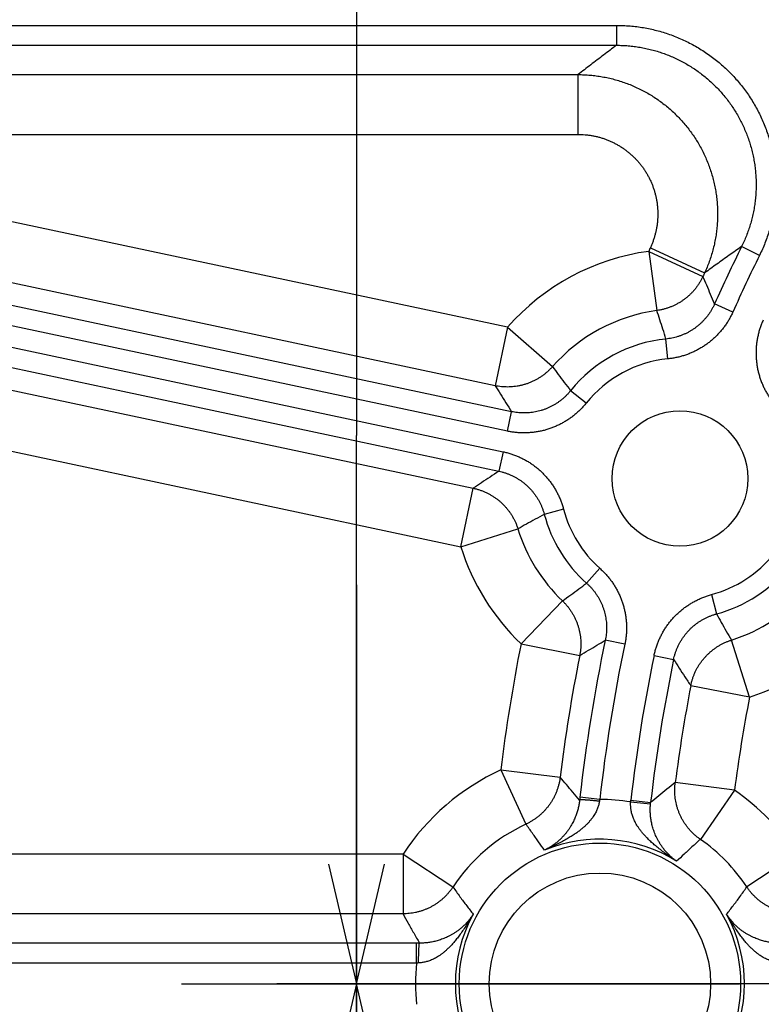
# Model space of a CAD drawing. Extents: x 0 to 3364, y 0 to 2376.
# Tile 37 of 83: x 1451 to 1488, y 455 to 504. Entities that reach past the tile are written whole.
import ezdxf

# ---------------------------------------------------------------- set-up
doc = ezdxf.new("R2010")
doc.units = 0
doc.header["$LTSCALE"] = 185.02
doc.linetypes.add('CENTER', pattern=[0.6, 0.375, -0.075, 0.075, -0.075])
doc.layers.get('0').update_dxf_attribs({"linetype": 'CONTINUOUS'})
doc.layers.add('95_ALL_DIM', color=7, linetype='CONTINUOUS')
doc.layers.add('DEFAULT_1', color=7, linetype='CENTER')
doc.styles.get("Standard").update_dxf_attribs({"font": 'txt', "width": 0.8})
doc.dimstyles.new('DIMSTYLE_10', dxfattribs={"dimtxt": 12, "dimasz": 6, "dimexe": 0.18, "dimexo": 0.0625, "dimgap": 0.09, "dimtad": 1, "dimdec": 3, "dimtxsty": 'STANDARD', "dimblk": 'OPEN', "dimblk1": 'OPEN', "dimblk2": 'OPEN', "dimcen": 0.09, "dimazin": 3, "dimtol": 1, "dimtp": 0.01, "dimtm": 0.01, "dimtfac": 1, "dimtdec": 3, "dimtofl": 0, "dimtmove": 0, "dimatfit": 3, "dimtolj": 1})
doc.dimstyles.new('DIMSTYLE_4', dxfattribs={"dimtxt": 12, "dimasz": 6, "dimexe": 0.18, "dimexo": 0.0625, "dimgap": 0.09, "dimtad": 1, "dimdec": 3, "dimtxsty": 'STANDARD', "dimblk": 'OPEN', "dimblk1": 'OPEN', "dimblk2": 'OPEN', "dimcen": 0.09, "dimazin": 3, "dimtp": 0.3, "dimtm": 0.3, "dimtfac": 1, "dimtdec": 3, "dimtofl": 0, "dimtmove": 0, "dimatfit": 3, "dimtolj": 1})

# ---------------------------------------------------------------- blocks, each defined once
blk = doc.blocks.new('_OPEN')
at = {"color": 0, "linetype": 'BYBLOCK'}
for p, q in [((0, 0), (-1, 0.2333)), ((-1, -0.2333), (0, 0)), ((-1, 0), (0, 0))]:
    blk.add_line(p, q, dxfattribs=at)
blk = doc.blocks.new('*D32')
at = {"layer": '95_ALL_DIM', "color": 2, "linetype": 'CONTINUOUS'}
for p, q in [((1467.484, 455.793), (1467.484, 475.793)), ((1467.484, 475.793), (1467.484, 428.293)), ((1500.889, 455.793), (1463.484, 455.793)), ((1467.484, 320.149), (1467.484, 428.293)), ((1508.079, 400.793), (1463.484, 400.793)), ((1467.484, 400.793), (1467.484, 320.149))]:
    blk.add_line(p, q, dxfattribs=at)
at = {"layer": '95_ALL_DIM', "color": 2, "linetype": 'CONTINUOUS', "xscale": 6, "yscale": 6, "zscale": 6}
for p, rotation in [((1467.484, 455.793), 270), ((1467.484, 400.793), 90)]:
    blk.add_blockref('_OPEN', p, dxfattribs=dict(at, rotation=rotation))
at = {"layer": '95_ALL_DIM', "color": 2, "linetype": 'CONTINUOUS'}
for s, width, p in [('0.01', 0.8, (1464.484, 353.349)), ('%%p', 1.166667, (1464.484, 339.349)), ('55', 0.8, (1464.484, 320.149))]:
    blk.add_text(s, height=12, rotation=90, dxfattribs=dict(at, width=width)).set_placement(p)
blk = doc.blocks.new('*D33')
at = {"layer": '95_ALL_DIM', "color": 2, "linetype": 'CONTINUOUS'}
for p, q in [((1467.484, 510.793), (1467.484, 539.426)), ((1467.484, 539.426), (1467.484, 483.293)), ((1507.233, 510.793), (1463.484, 510.793)), ((1467.484, 435.793), (1467.484, 483.293)), ((1482.684, 455.793), (1463.484, 455.793)), ((1467.484, 455.793), (1467.484, 435.793))]:
    blk.add_line(p, q, dxfattribs=at)
at = {"layer": '95_ALL_DIM', "color": 2, "linetype": 'CONTINUOUS', "xscale": 6, "yscale": 6, "zscale": 6}
for p, rotation in [((1467.484, 510.793), 270), ((1467.484, 455.793), 90)]:
    blk.add_blockref('_OPEN', p, dxfattribs=dict(at, rotation=rotation))
at = {"layer": '95_ALL_DIM', "color": 2, "linetype": 'CONTINUOUS', "width": 0.8}
blk.add_text('55', height=12, rotation=90, dxfattribs=at).set_placement((1464.484, 520.226))

msp = doc.modelspace()

# ---------------------------------------------------------------- linework, layer by layer
at = {"color": 7, "linetype": 'CONTINUOUS'}
for p, q in [((1417.3107, 503.8648), (1480.5178, 503.8648)), ((1480.5178, 503.8648), (1480.5178, 502.8654)), ((1417.3107, 502.8654), (1480.5177, 502.8654)), ((1384.6155, 501.6546), (1474.8287, 482.4792)), ((1429.5412, 501.3939), (1478.5893, 501.3939)), ((1478.5893, 498.3957), (1478.5893, 501.3939)), ((1384.4077, 500.6768), (1474.6209, 481.5014)), ((1386.022, 499.2065), (1473.337, 480.6471)), ((1429.5412, 498.3957), (1478.5893, 498.3957)), ((1475.0529, 488.7219), (1429.5412, 498.3957)), ((1475.2548, 484.4858), (1416.6973, 496.9326)), ((1385.3985, 496.273), (1472.7135, 477.7137)), ((1475.047, 483.508), (1416.4895, 495.9548)), ((1474.4294, 485.7885), (1428.9177, 495.4623)), ((1482.1288, 492.5282), (1484.8516, 491.2709)), ((1482.1288, 492.5282), (1482.5376, 489.558)), ((1482.2141, 492.7122), (1484.9339, 491.4487)), ((1487.6854, 492.3269), (1486.7891, 492.7694)), ((1486.3481, 489.483), (1485.4355, 489.8911)), ((1475.0529, 488.7219), (1474.4294, 485.7885)), ((1475.0529, 488.7219), (1477.3059, 486.7438)), ((1483.0964, 487.1365), (1482.9968, 488.1309)), ((1478.9945, 484.9133), (1478.2156, 485.5395)), ((1475.047, 483.508), (1475.2548, 484.4858)), ((1474.8287, 482.4792), (1474.6209, 481.5014)), ((1472.7135, 477.7137), (1473.337, 480.6471)), ((1477.8633, 479.5902), (1476.8971, 479.3348)), ((1472.7135, 477.7137), (1475.5762, 478.6046)), ((1479.6819, 476.6278), (1479.0169, 475.8817)), ((1485.2726, 475.3071), (1485.5335, 474.3424)), ((1475.73, 472.8345), (1477.8065, 474.9971)), ((1475.73, 472.8345), (1478.6717, 472.2513)), ((1480.9333, 472.8181), (1479.9552, 473.0243)), ((1487.1856, 470.1704), (1486.2764, 473.0274)), ((1482.4019, 472.2603), (1483.3807, 472.057)), ((1487.1856, 470.1704), (1484.241, 470.7387)), ((1474.7154, 466.5153), (1477.6918, 466.1483)), ((1474.7154, 466.5153), (1475.9759, 463.795)), ((1486.4336, 465.4933), (1483.4592, 465.8767)), ((1486.4336, 465.4933), (1484.7212, 463.0322)), ((1479.6776, 465.0384), (1478.6842, 465.1504)), ((1481.2255, 464.909), (1482.2209, 464.8174)), ((1481.2346, 464.9972), (1482.2277, 464.8835)), ((1469.8166, 462.2962), (1383.5724, 462.2962)), ((1469.8166, 462.2962), (1472.3199, 460.6463)), ((1469.8166, 462.2962), (1469.8166, 459.298)), ((1489.5512, 462.2962), (1487.0478, 460.6463)), ((1469.8166, 459.298), (1383.5724, 459.298)), ((1470.4963, 457.8265), (1383.3667, 457.8265)), ((1470.4963, 456.8271), (1470.4963, 457.8265)), ((1470.4963, 456.8271), (1383.3667, 456.8271))]:
    msp.add_line(p, q, dxfattribs=at)
for centre, radius in [((1483.6973, 481.1322), 3.4), ((1479.6839, 455.7928), 7.0506), ((1479.6839, 455.7928), 5.5515)]:
    msp.add_circle(centre, radius, dxfattribs=at)
for centre, radius, start, end in [((1483.6973, 481.1322), 11.5034, 97.83631, 138.71691), ((1561.6839, 455.7928), 87.627, 155.081749, 155.214365), ((1561.6839, 455.7928), 83.5255, 153.723791, 155.905797), ((1561.6839, 455.7928), 82.5258, 153.723789, 155.905799), ((1561.6839, 455.7928), 84.6281, 155.081751, 155.214365), ((1483.6973, 481.1322), 8.5052, 97.83631, 138.71691), ((1483.6973, 481.1322), 7.0337, 95.71494, 141.19998), ((1483.6973, 481.1322), 6.0343, 95.71492, 141.2), ((1483.6973, 481.1322), 6.0343, 194.80527, 228.28508), ((1483.6973, 481.1322), 7.0337, 194.80529, 228.28506), ((1483.6973, 481.1322), 8.5052, 197.28779, 226.16369), ((1483.6973, 481.1322), 11.5034, 197.28779, 226.16369), ((1483.6973, 481.1322), 6.0343, 285.13343, 321.19473), ((1483.6973, 481.1322), 7.0337, 285.13345, 321.19471), ((1483.6973, 481.1322), 8.5052, 287.65266, 318.64544), ((1483.6973, 481.1322), 11.5034, 287.65266, 318.64544), ((1561.6839, 455.7928), 87.627, 168.785635, 172.971372), ((1561.6839, 455.7928), 83.5255, 168.094203, 173.567446), ((1561.6839, 455.7928), 82.5258, 168.094201, 173.567446), ((1561.6839, 455.7928), 84.6281, 168.785635, 172.971372), ((1561.6839, 455.7928), 80.9742, 168.266027, 173.473027), ((1561.6839, 455.7928), 79.9745, 168.266029, 173.473025), ((1561.6839, 455.7928), 78.8719, 169.076615, 172.654517), ((1561.6839, 455.7928), 75.873, 169.076615, 172.654517), ((1479.6839, 455.7928), 11.8177, 114.86173, 146.61161), ((1479.6839, 455.7928), 11.8177, 33.38839, 55.16949), ((1479.6839, 455.7928), 9.2457, 80.40193, 90.03901), ((1479.6839, 455.7928), 8.8195, 114.86173, 146.61161), ((1479.6839, 455.7928), 7.2469, 57.9378, 112.5469), ((1479.6839, 455.7928), 8.8195, 33.38839, 55.16949), ((1479.6839, 455.7928), 7.2469, 151.23079, 208.76921), ((1479.6839, 455.7928), 7.2469, 331.23079, 28.76921), ((1479.6839, 455.7928), 9.2457, 173.57689, 186.42311)]:
    msp.add_arc(centre, radius, start, end, dxfattribs=at)
for points, knots in [([(1480.5178, 503.8648), (1480.6304, 503.8648), (1480.8557, 503.8601), (1481.1934, 503.8387), (1481.5301, 503.803), (1481.865, 503.7531), (1482.1974, 503.6891), (1482.5268, 503.6112), (1482.8524, 503.5194), (1483.1739, 503.414), (1483.4905, 503.2951), (1483.8019, 503.1629), (1484.1073, 503.0177), (1484.4062, 502.8597), (1484.6982, 502.6893), (1484.9827, 502.5067), (1485.2592, 502.3122), (1485.5272, 502.1063), (1485.7862, 501.8892), (1486.0358, 501.6614), (1486.2755, 501.4232), (1486.5049, 501.1751), (1486.7236, 500.9176), (1486.9313, 500.651), (1487.1275, 500.3759), (1487.3118, 500.0927), (1487.4841, 499.802), (1487.6439, 499.5043), (1487.791, 499.2), (1487.9251, 498.8898), (1488.0459, 498.5741), (1488.1533, 498.2536), (1488.2471, 497.9288), (1488.3271, 497.6003), (1488.3931, 497.2687), (1488.4451, 496.9346), (1488.4828, 496.5985), (1488.5064, 496.261), (1488.5156, 495.9228), (1488.5106, 495.5845), (1488.4913, 495.2466), (1488.4576, 494.9098), (1488.4098, 494.5746), (1488.3479, 494.2418), (1488.2719, 493.9118), (1488.182, 493.5852), (1488.0784, 493.2626), (1487.9613, 492.9447), (1487.8309, 492.6322), (1487.7353, 492.4279), (1487.6854, 492.3269)], [0, 0, 0, 0, 0.0208136, 0.041658, 0.0625184, 0.0833808, 0.1042327, 0.1250742, 0.1459135, 0.1667533, 0.1875904, 0.2084231, 0.2292526, 0.2500799, 0.2709049, 0.2917275, 0.3125479, 0.3333665, 0.3541836, 0.3749993, 0.395814, 0.4166278, 0.4374411, 0.4582541, 0.4790671, 0.4998805, 0.5206945, 0.5415093, 0.5623252, 0.5831426, 0.6039615, 0.6247824, 0.6456054, 0.6664307, 0.6872585, 0.708089, 0.7289224, 0.749759, 0.7705984, 0.7914405, 0.8122863, 0.8331369, 0.8539905, 0.8748438, 0.8956992, 0.9165649, 0.937441, 0.958315, 0.9791731, 1, 1, 1, 1]), ([(1480.5177, 502.8654), (1480.3005, 502.7021), (1479.8686, 502.3757), (1479.2258, 501.8852), (1478.8006, 501.5575), (1478.5893, 501.3939)], [0, 0, 0, 0, 0.3361367, 0.6694473, 1, 1, 1, 1]), ([(1480.5177, 502.8654), (1480.6163, 502.8654), (1480.8136, 502.8613), (1481.1091, 502.8427), (1481.4038, 502.8115), (1481.697, 502.7679), (1481.9879, 502.712), (1482.2761, 502.6439), (1482.5611, 502.5636), (1482.8425, 502.4714), (1483.1196, 502.3674), (1483.3921, 502.2518), (1483.6594, 502.1248), (1483.921, 501.9866), (1484.1765, 501.8375), (1484.4255, 501.6778), (1484.6675, 501.5076), (1484.902, 501.3275), (1485.1286, 501.1375), (1485.3471, 500.9382), (1485.5568, 500.7298), (1485.7576, 500.5127), (1485.949, 500.2874), (1486.1307, 500.0541), (1486.3023, 499.8134), (1486.4636, 499.5656), (1486.6143, 499.3113), (1486.7542, 499.0507), (1486.8828, 498.7845), (1487.0001, 498.513), (1487.1058, 498.2368), (1487.1998, 497.9563), (1487.2818, 497.6721), (1487.3517, 497.3846), (1487.4095, 497.0944), (1487.4549, 496.802), (1487.4879, 496.5079), (1487.5084, 496.2125), (1487.5164, 495.9166), (1487.512, 495.6205), (1487.495, 495.3248), (1487.4655, 495.03), (1487.4236, 494.7367), (1487.3693, 494.4454), (1487.3027, 494.1566), (1487.224, 493.8707), (1487.1332, 493.5884), (1487.0306, 493.3101), (1486.9164, 493.0367), (1486.8327, 492.8578), (1486.7891, 492.7694)], [0, 0, 0, 0, 0.0208175, 0.0416649, 0.0625278, 0.0833923, 0.1042458, 0.1250885, 0.1459287, 0.1667689, 0.187606, 0.2084384, 0.2292672, 0.2500934, 0.2709171, 0.291738, 0.3125566, 0.333373, 0.3541878, 0.375001, 0.395813, 0.416624, 0.4374345, 0.4582446, 0.4790548, 0.4998654, 0.5206766, 0.5414888, 0.5623023, 0.5831173, 0.6039342, 0.6247532, 0.6455746, 0.6663986, 0.6872254, 0.7080553, 0.7288884, 0.7497251, 0.770565, 0.791408, 0.8122552, 0.8331075, 0.8539633, 0.8748191, 0.8956776, 0.9165467, 0.9374266, 0.9583049, 0.9791675, 1, 1, 1, 1]), ([(1478.5893, 501.3939), (1478.6909, 501.3938), (1478.8943, 501.3892), (1479.1988, 501.3691), (1479.5021, 501.3357), (1479.8037, 501.2892), (1480.1029, 501.2295), (1480.3993, 501.1569), (1480.6922, 501.0714), (1480.9811, 500.9733), (1481.2654, 500.8626), (1481.5446, 500.7397), (1481.8182, 500.6048), (1482.0857, 500.4581), (1482.3464, 500.2998), (1482.6001, 500.1304), (1482.8461, 499.95), (1483.0841, 499.7592), (1483.3134, 499.5581), (1483.5338, 499.3473), (1483.7449, 499.127), (1483.9461, 498.8978), (1484.1371, 498.66), (1484.3176, 498.4142), (1484.4872, 498.1607), (1484.6457, 497.9), (1484.7926, 497.6327), (1484.9277, 497.3592), (1485.0508, 497.0802), (1485.1616, 496.796), (1485.26, 496.5072), (1485.3456, 496.2144), (1485.4185, 495.9182), (1485.4783, 495.6191), (1485.5251, 495.3176), (1485.5587, 495.0144), (1485.5791, 494.71), (1485.5862, 494.4049), (1485.58, 494.0999), (1485.5605, 493.7954), (1485.5277, 493.492), (1485.4818, 493.1903), (1485.4228, 492.8909), (1485.3508, 492.5943), (1485.2659, 492.3012), (1485.1683, 492.012), (1485.0583, 491.7273), (1484.9767, 491.5409), (1484.9339, 491.4487)], [0, 0, 0, 0, 0.0217445, 0.0434872, 0.0652313, 0.0869743, 0.1087164, 0.1304578, 0.1521983, 0.173938, 0.1956769, 0.2174152, 0.2391527, 0.2608896, 0.2826259, 0.3043617, 0.326097, 0.3478318, 0.3695664, 0.3913006, 0.4130346, 0.4347685, 0.4565023, 0.4782362, 0.4999701, 0.5217041, 0.5434384, 0.565173, 0.586908, 0.6086433, 0.6303792, 0.6521156, 0.6738526, 0.6955903, 0.7173286, 0.7390677, 0.7608076, 0.7825482, 0.8042897, 0.826032, 0.8477751, 0.8695191, 0.8912639, 0.9130096, 0.9347561, 0.9565033, 0.9782513, 1, 1, 1, 1]), ([(1478.5893, 498.3957), (1478.6474, 498.3957), (1478.7637, 498.3932), (1478.9379, 498.3818), (1479.1113, 498.3628), (1479.2838, 498.3363), (1479.4549, 498.3023), (1479.6244, 498.2609), (1479.7918, 498.2122), (1479.957, 498.1562), (1480.1196, 498.093), (1480.2792, 498.0229), (1480.4357, 497.9458), (1480.5886, 497.862), (1480.7377, 497.7717), (1480.8827, 497.6749), (1481.0233, 497.5719), (1481.1593, 497.4628), (1481.2904, 497.348), (1481.4164, 497.2275), (1481.537, 497.1017), (1481.652, 496.9707), (1481.7612, 496.8348), (1481.8643, 496.6943), (1481.9612, 496.5495), (1482.0517, 496.4005), (1482.1356, 496.2477), (1482.2128, 496.0914), (1482.2831, 495.9319), (1482.3464, 495.7695), (1482.4025, 495.6044), (1482.4514, 495.4371), (1482.493, 495.2677), (1482.5271, 495.0967), (1482.5537, 494.9244), (1482.5728, 494.7511), (1482.5844, 494.577), (1482.5883, 494.4026), (1482.5846, 494.2282), (1482.5734, 494.0541), (1482.5545, 493.8806), (1482.5281, 493.7082), (1482.4943, 493.537), (1482.453, 493.3674), (1482.4043, 493.1997), (1482.3484, 493.0344), (1482.2853, 492.8716), (1482.2386, 492.765), (1482.2141, 492.7122)], [0, 0, 0, 0, 0.0217546, 0.0435059, 0.0652572, 0.087006, 0.1087528, 0.1304974, 0.1522399, 0.1739804, 0.1957189, 0.2174556, 0.2391905, 0.2609238, 0.2826555, 0.3043859, 0.3261151, 0.3478432, 0.3695704, 0.3912969, 0.4130228, 0.4347484, 0.4564738, 0.4781992, 0.4999249, 0.5216509, 0.5433776, 0.5651049, 0.5868333, 0.6085627, 0.6302934, 0.6520254, 0.6737591, 0.6954944, 0.7172314, 0.7389704, 0.7607113, 0.7824543, 0.8041994, 0.8259466, 0.847696, 0.8694476, 0.8912013, 0.9129572, 0.9347151, 0.9564751, 0.978237, 1, 1, 1, 1]), ([(1486.7891, 492.7694), (1486.5802, 492.623), (1486.165, 492.3303), (1485.5466, 491.89), (1485.1374, 491.5957), (1484.9339, 491.4487)], [0, 0, 0, 0, 0.3359756, 0.6692876, 1, 1, 1, 1]), ([(1484.8516, 491.2709), (1484.8294, 491.2231), (1484.7827, 491.1287), (1484.7052, 490.9909), (1484.6206, 490.8574), (1484.5291, 490.7285), (1484.4309, 490.6047), (1484.3263, 490.4861), (1484.2156, 490.3732), (1484.0991, 490.2663), (1483.9772, 490.1657), (1483.8501, 490.0717), (1483.7183, 489.9844), (1483.582, 489.9042), (1483.4418, 489.8313), (1483.2978, 489.7659), (1483.1507, 489.7081), (1483.0006, 489.6582), (1482.8482, 489.6162), (1482.6938, 489.5823), (1482.5898, 489.5652), (1482.5376, 489.558)], [0, 0, 0, 0, 0.0526202, 0.1052429, 0.1578674, 0.2104936, 0.2631214, 0.3157507, 0.3683813, 0.4210132, 0.4736462, 0.5262802, 0.578915, 0.6315504, 0.6841862, 0.7368223, 0.7894584, 0.8420945, 0.8947302, 0.9473654, 1, 1, 1, 1]), ([(1485.4355, 489.8911), (1485.3683, 490.0497), (1485.2361, 490.3615), (1485.0414, 490.8214), (1484.9141, 491.1228), (1484.8516, 491.2709)], [0, 0, 0, 0, 0.3448957, 0.6781521, 1, 1, 1, 1]), ([(1482.9968, 488.1309), (1482.9458, 488.2952), (1482.844, 488.6181), (1482.6906, 489.0937), (1482.5883, 489.405), (1482.5376, 489.558)], [0, 0, 0, 0, 0.3441953, 0.6775109, 1, 1, 1, 1]), ([(1485.4355, 489.8911), (1485.4151, 489.8455), (1485.3721, 489.7553), (1485.3008, 489.6233), (1485.2229, 489.4949), (1485.1387, 489.3705), (1485.0484, 489.2505), (1484.9522, 489.1353), (1484.8504, 489.025), (1484.7431, 488.9199), (1484.6308, 488.8203), (1484.5137, 488.7265), (1484.392, 488.6387), (1484.266, 488.557), (1484.1361, 488.4818), (1484.0027, 488.4132), (1483.866, 488.3513), (1483.7263, 488.2964), (1483.5841, 488.2485), (1483.4396, 488.2077), (1483.2932, 488.1743), (1483.1456, 488.1483), (1483.0465, 488.1359), (1482.9968, 488.1309)], [0, 0, 0, 0, 0.0475224, 0.0951422, 0.1428133, 0.1904913, 0.2381393, 0.2857658, 0.333396, 0.3810323, 0.4286645, 0.47629, 0.5239118, 0.5715329, 0.6191564, 0.6667803, 0.7143944, 0.7620002, 0.8096226, 0.8572723, 0.9049149, 0.9525062, 1, 1, 1, 1]), ([(1486.3481, 489.483), (1486.3209, 489.4222), (1486.2635, 489.302), (1486.1684, 489.126), (1486.0646, 488.9549), (1485.9522, 488.7891), (1485.8318, 488.6292), (1485.7035, 488.4755), (1485.5677, 488.3285), (1485.4248, 488.1884), (1485.275, 488.0557), (1485.1188, 487.9306), (1484.9565, 487.8135), (1484.7886, 487.7047), (1484.6154, 487.6044), (1484.4374, 487.5129), (1484.2552, 487.4304), (1484.069, 487.3572), (1483.8793, 487.2933), (1483.6866, 487.239), (1483.4915, 487.1944), (1483.2947, 487.1597), (1483.1625, 487.1431), (1483.0964, 487.1365)], [0, 0, 0, 0, 0.0475134, 0.0951278, 0.1427944, 0.1904689, 0.2381144, 0.2857394, 0.3333689, 0.3810052, 0.4286383, 0.4762652, 0.5238888, 0.5715122, 0.6191385, 0.6667652, 0.7143823, 0.7619912, 0.8096164, 0.8572688, 0.9049139, 0.9525074, 1, 1, 1, 1]), ([(1487.864, 489.071), (1487.8367, 489.0103), (1487.7849, 488.8874), (1487.7165, 488.6992), (1487.6576, 488.5076), (1487.6083, 488.3133), (1487.5688, 488.1167), (1487.5392, 487.9185), (1487.5196, 487.7191), (1487.51, 487.5189), (1487.5104, 487.3186), (1487.5209, 487.1185), (1487.5413, 486.9192), (1487.5718, 486.7211), (1487.6121, 486.5249), (1487.6621, 486.3309), (1487.7219, 486.1397), (1487.7911, 485.9517), (1487.8696, 485.7674), (1487.9574, 485.5872), (1488.054, 485.4116), (1488.1593, 485.2412), (1488.2728, 485.0764), (1488.3539, 484.9706), (1488.3956, 484.9187)], [0, 0, 0, 0, 0.0453433, 0.090789, 0.13629, 0.1818038, 0.2272922, 0.2727549, 0.3182172, 0.3636888, 0.4091602, 0.4546253, 0.5000859, 0.5455451, 0.5910057, 0.6364696, 0.6819305, 0.7273792, 0.7728261, 0.8182967, 0.8637899, 0.909267, 0.9546856, 1, 1, 1, 1]), ([(1477.3059, 486.7438), (1477.271, 486.704), (1477.1989, 486.6263), (1477.0849, 486.5156), (1476.9652, 486.4111), (1476.8401, 486.313), (1476.7099, 486.2218), (1476.5752, 486.1375), (1476.4362, 486.0605), (1476.2933, 485.9909), (1476.1469, 485.929), (1475.9974, 485.875), (1475.8453, 485.8289), (1475.691, 485.7909), (1475.5349, 485.7612), (1475.3774, 485.7397), (1475.2191, 485.7266), (1475.0602, 485.7219), (1474.9014, 485.7257), (1474.7429, 485.7378), (1474.5854, 485.7583), (1474.4812, 485.7775), (1474.4294, 485.7885)], [0, 0, 0, 0, 0.0500015, 0.1000043, 0.1500079, 0.200012, 0.2500163, 0.3000207, 0.350025, 0.400029, 0.4500326, 0.5000368, 0.5500377, 0.6000388, 0.6500388, 0.7000376, 0.750035, 0.8000309, 0.8500253, 0.900018, 0.9500089, 1, 1, 1, 1]), ([(1477.3059, 486.7438), (1477.4019, 486.6128), (1477.5982, 486.3474), (1477.9011, 485.9457), (1478.1091, 485.6759), (1478.2156, 485.5395)], [0, 0, 0, 0, 0.3227835, 0.6561037, 1, 1, 1, 1]), ([(1474.4294, 485.7885), (1474.5173, 485.6482), (1474.6966, 485.363), (1474.9716, 484.9287), (1475.1591, 484.635), (1475.2548, 484.4858)], [0, 0, 0, 0, 0.322011, 0.6552651, 1, 1, 1, 1]), ([(1478.2156, 485.5395), (1478.1843, 485.5006), (1478.1197, 485.4241), (1478.017, 485.3144), (1477.9089, 485.2099), (1477.7956, 485.1108), (1477.6775, 485.0176), (1477.5549, 484.9305), (1477.4281, 484.8496), (1477.2974, 484.7752), (1477.1631, 484.7074), (1477.0255, 484.6465), (1476.8851, 484.5925), (1476.7422, 484.5456), (1476.5971, 484.506), (1476.4501, 484.4736), (1476.3018, 484.4487), (1476.1523, 484.4313), (1476.0022, 484.4214), (1475.8517, 484.419), (1475.7012, 484.4241), (1475.5512, 484.4368), (1475.4022, 484.457), (1475.3037, 484.4754), (1475.2548, 484.4858)], [0, 0, 0, 0, 0.0453191, 0.0907388, 0.1362151, 0.1817053, 0.2271719, 0.2726151, 0.3180607, 0.3635185, 0.4089792, 0.4544368, 0.4998933, 0.5453519, 0.5908155, 0.6362861, 0.6817573, 0.7272201, 0.7726842, 0.8181753, 0.8636927, 0.9091981, 0.9546486, 1, 1, 1, 1]), ([(1478.9945, 484.9133), (1478.9527, 484.8614), (1478.8666, 484.7595), (1478.7297, 484.6132), (1478.5855, 484.4738), (1478.4344, 484.3418), (1478.2769, 484.2175), (1478.1134, 484.1013), (1477.9444, 483.9935), (1477.7701, 483.8943), (1477.591, 483.8039), (1477.4077, 483.7226), (1477.2205, 483.6506), (1477.0299, 483.5881), (1476.8364, 483.5352), (1476.6405, 483.4921), (1476.4427, 483.4588), (1476.2435, 483.4356), (1476.0433, 483.4223), (1475.8426, 483.4191), (1475.642, 483.4259), (1475.442, 483.4428), (1475.2434, 483.4697), (1475.1122, 483.4941), (1475.047, 483.508)], [0, 0, 0, 0, 0.0453178, 0.0907393, 0.1362177, 0.1817105, 0.2271799, 0.2726261, 0.3180747, 0.3635355, 0.408999, 0.4544592, 0.499918, 0.5453784, 0.5908433, 0.6363145, 0.6817857, 0.7272475, 0.77271, 0.8181984, 0.8637122, 0.9092129, 0.9546579, 1, 1, 1, 1]), ([(1474.8287, 482.4792), (1474.8939, 482.4654), (1475.0238, 482.4343), (1475.2161, 482.3781), (1475.4057, 482.3122), (1475.5917, 482.2369), (1475.7737, 482.1523), (1475.9512, 482.0588), (1476.1237, 481.9565), (1476.2909, 481.8457), (1476.4523, 481.7266), (1476.6075, 481.5996), (1476.7562, 481.465), (1476.8979, 481.3231), (1477.0324, 481.1743), (1477.1592, 481.0189), (1477.278, 480.8574), (1477.3886, 480.6902), (1477.4907, 480.5176), (1477.584, 480.34), (1477.6683, 480.158), (1477.7434, 479.972), (1477.809, 479.7827), (1477.8463, 479.6546), (1477.8633, 479.5902)], [0, 0, 0, 0, 0.0453421, 0.0907871, 0.1362878, 0.1818016, 0.22729, 0.2727525, 0.3182143, 0.3636855, 0.4091567, 0.4546216, 0.5000819, 0.5455408, 0.591001, 0.6364645, 0.6819253, 0.7273739, 0.77282, 0.8182894, 0.8637823, 0.9092607, 0.9546822, 1, 1, 1, 1]), ([(1474.6209, 481.5014), (1474.4726, 481.4039), (1474.1816, 481.2117), (1473.7538, 480.9269), (1473.4742, 480.7394), (1473.337, 480.6471)], [0, 0, 0, 0, 0.3451511, 0.6784038, 1, 1, 1, 1]), ([(1474.6209, 481.5014), (1474.6698, 481.491), (1474.7672, 481.4678), (1474.9115, 481.4256), (1475.0537, 481.3762), (1475.1933, 481.3197), (1475.3298, 481.2563), (1475.4629, 481.1862), (1475.5923, 481.1095), (1475.7177, 481.0264), (1475.8388, 480.9371), (1475.9553, 480.8419), (1476.0668, 480.7409), (1476.1731, 480.6345), (1476.2739, 480.5229), (1476.369, 480.4064), (1476.4582, 480.2853), (1476.5411, 480.1598), (1476.6177, 480.0304), (1476.6877, 479.8972), (1476.7509, 479.7607), (1476.8072, 479.6212), (1476.8563, 479.4792), (1476.8843, 479.3831), (1476.8971, 479.3348)], [0, 0, 0, 0, 0.0453514, 0.0908019, 0.1363073, 0.1818247, 0.2273158, 0.2727799, 0.3182427, 0.3637139, 0.4091845, 0.4546481, 0.5001067, 0.5455632, 0.5910208, 0.6364815, 0.6819393, 0.7273849, 0.7728281, 0.8182946, 0.8637849, 0.9092612, 0.9546809, 1, 1, 1, 1]), ([(1473.337, 480.6471), (1473.3888, 480.6361), (1473.4918, 480.6112), (1473.644, 480.5659), (1473.7937, 480.5125), (1473.9403, 480.4513), (1474.0835, 480.3824), (1474.2229, 480.3061), (1474.358, 480.2224), (1474.4885, 480.1318), (1474.614, 480.0343), (1474.7342, 479.9304), (1474.8488, 479.8202), (1474.9573, 479.7042), (1475.0596, 479.5825), (1475.1553, 479.4556), (1475.2441, 479.3238), (1475.3258, 479.1875), (1475.4002, 479.0471), (1475.4671, 478.903), (1475.5263, 478.7555), (1475.5605, 478.6552), (1475.5762, 478.6046)], [0, 0, 0, 0, 0.0499911, 0.099982, 0.1499747, 0.1999691, 0.249965, 0.2999624, 0.3499612, 0.3999612, 0.4499623, 0.4999632, 0.5499674, 0.599971, 0.649975, 0.6999793, 0.7499837, 0.799988, 0.849992, 0.8999957, 0.9499985, 1, 1, 1, 1]), ([(1476.8971, 479.3348), (1476.7442, 479.2534), (1476.4442, 479.0914), (1476.0041, 478.8476), (1475.717, 478.6851), (1475.5762, 478.6046)], [0, 0, 0, 0, 0.3443127, 0.6776325, 1, 1, 1, 1]), ([(1479.6819, 476.6278), (1479.7315, 476.5835), (1479.8287, 476.4924), (1479.9675, 476.3486), (1480.0992, 476.1979), (1480.2231, 476.0407), (1480.339, 475.8776), (1480.4466, 475.7089), (1480.5456, 475.535), (1480.6358, 475.3564), (1480.7169, 475.1734), (1480.7888, 474.9867), (1480.8513, 474.7966), (1480.9041, 474.6036), (1480.9473, 474.4081), (1480.9806, 474.2108), (1481.004, 474.012), (1481.0175, 473.8123), (1481.0209, 473.6122), (1481.0144, 473.412), (1480.9978, 473.2125), (1480.9713, 473.0142), (1480.9471, 472.8832), (1480.9333, 472.8181)], [0, 0, 0, 0, 0.04749, 0.0950816, 0.1427259, 0.1903787, 0.2380046, 0.2856135, 0.3332304, 0.3808572, 0.4284835, 0.476107, 0.5237307, 0.5713576, 0.6189905, 0.6666269, 0.7142566, 0.7618814, 0.8095263, 0.8572005, 0.9048679, 0.9524842, 1, 1, 1, 1]), ([(1477.8065, 474.9971), (1477.9462, 475.0974), (1478.2201, 475.2951), (1478.6237, 475.5898), (1478.8871, 475.7849), (1479.0169, 475.8818)], [0, 0, 0, 0, 0.3440305, 0.6760103, 1, 1, 1, 1]), ([(1479.0169, 475.8818), (1479.0541, 475.8486), (1479.127, 475.7803), (1479.2311, 475.6724), (1479.3299, 475.5594), (1479.4228, 475.4415), (1479.5098, 475.3191), (1479.5904, 475.1926), (1479.6647, 475.0622), (1479.7323, 474.9282), (1479.7932, 474.791), (1479.8471, 474.651), (1479.8939, 474.5084), (1479.9335, 474.3636), (1479.9659, 474.217), (1479.9909, 474.069), (1480.0084, 473.9199), (1480.0185, 473.7701), (1480.021, 473.62), (1480.0161, 473.4698), (1480.0036, 473.3202), (1479.9837, 473.1715), (1479.9655, 473.0732), (1479.9552, 473.0243)], [0, 0, 0, 0, 0.047491, 0.0950805, 0.1427223, 0.1903723, 0.2379952, 0.2856011, 0.333215, 0.3808388, 0.4284624, 0.4760836, 0.5237053, 0.5713308, 0.6189629, 0.6665993, 0.7142297, 0.7618561, 0.8095035, 0.8571812, 0.9048532, 0.9524749, 1, 1, 1, 1]), ([(1482.4019, 472.2603), (1482.4154, 472.3255), (1482.4458, 472.4554), (1482.5011, 472.6478), (1482.566, 472.8375), (1482.6404, 473.0237), (1482.724, 473.2059), (1482.8165, 473.3836), (1482.9179, 473.5565), (1483.0277, 473.7241), (1483.1459, 473.8859), (1483.272, 474.0417), (1483.4057, 474.1909), (1483.5467, 474.3332), (1483.6946, 474.4683), (1483.8492, 474.5958), (1484.0099, 474.7154), (1484.1764, 474.8268), (1484.3482, 474.9297), (1484.5251, 475.0239), (1484.7065, 475.1092), (1484.8919, 475.1852), (1485.0806, 475.2517), (1485.2084, 475.2897), (1485.2726, 475.3071)], [0, 0, 0, 0, 0.0453418, 0.0907864, 0.1362869, 0.1818006, 0.2272892, 0.2727517, 0.3182136, 0.3636847, 0.409156, 0.4546209, 0.5000813, 0.5455402, 0.5910004, 0.6364639, 0.6819248, 0.7273734, 0.7728196, 0.818289, 0.8637817, 0.9092601, 0.9546818, 1, 1, 1, 1]), ([(1477.8065, 474.9971), (1477.8445, 474.9606), (1477.9186, 474.8856), (1478.0236, 474.7675), (1478.1222, 474.6439), (1478.2142, 474.5153), (1478.2993, 474.3821), (1478.3773, 474.2446), (1478.448, 474.1031), (1478.5111, 473.9582), (1478.5664, 473.8101), (1478.6139, 473.6593), (1478.6535, 473.5062), (1478.6848, 473.3513), (1478.708, 473.1949), (1478.723, 473.0375), (1478.7296, 472.8796), (1478.7279, 472.7215), (1478.7179, 472.5638), (1478.6996, 472.4068), (1478.6819, 472.3029), (1478.6717, 472.2513)], [0, 0, 0, 0, 0.0526338, 0.1052689, 0.1579046, 0.2105406, 0.2631767, 0.3158128, 0.3684486, 0.4210839, 0.4737187, 0.5263526, 0.5789856, 0.6316175, 0.6842481, 0.7368773, 0.7895051, 0.8421312, 0.8947557, 0.9473785, 1, 1, 1, 1]), ([(1483.3807, 472.057), (1483.3908, 472.1059), (1483.4136, 472.2033), (1483.455, 472.3477), (1483.5037, 472.49), (1483.5594, 472.6297), (1483.6221, 472.7664), (1483.6915, 472.8997), (1483.7675, 473.0294), (1483.8499, 473.1551), (1483.9385, 473.2765), (1484.033, 473.3933), (1484.1333, 473.5052), (1484.239, 473.612), (1484.35, 473.7133), (1484.4659, 473.8089), (1484.5864, 473.8986), (1484.7113, 473.9822), (1484.8402, 474.0594), (1484.9729, 474.13), (1485.1089, 474.194), (1485.248, 474.251), (1485.3895, 474.3009), (1485.4853, 474.3294), (1485.5335, 474.3424)], [0, 0, 0, 0, 0.045351, 0.0908012, 0.1363063, 0.1818236, 0.2273148, 0.2727791, 0.3182418, 0.3637131, 0.4091837, 0.4546474, 0.500106, 0.5455626, 0.5910202, 0.6364809, 0.6819388, 0.7273844, 0.7728276, 0.8182942, 0.8637844, 0.9092607, 0.9546805, 1, 1, 1, 1]), ([(1485.5335, 474.3424), (1485.6107, 474.1991), (1485.7692, 473.9098), (1486.0169, 473.4714), (1486.1882, 473.177), (1486.2764, 473.0274)], [0, 0, 0, 0, 0.3233118, 0.6551453, 1, 1, 1, 1]), ([(1478.6717, 472.2513), (1478.8185, 472.3399), (1479.1073, 472.5141), (1479.5352, 472.7717), (1479.8162, 472.9407), (1479.9552, 473.0243)], [0, 0, 0, 0, 0.3433498, 0.6753142, 1, 1, 1, 1]), ([(1484.241, 470.7387), (1484.2507, 470.7888), (1484.2726, 470.8885), (1484.3132, 471.0361), (1484.3611, 471.1814), (1484.4165, 471.3242), (1484.479, 471.4639), (1484.5486, 471.6003), (1484.6251, 471.7329), (1484.7082, 471.8615), (1484.7978, 471.9857), (1484.8936, 472.1051), (1484.9954, 472.2196), (1485.1028, 472.3286), (1485.2157, 472.4321), (1485.3337, 472.5297), (1485.4565, 472.6211), (1485.5839, 472.7062), (1485.7153, 472.7846), (1485.8507, 472.8563), (1485.9895, 472.921), (1486.1314, 472.9785), (1486.2278, 473.0119), (1486.2764, 473.0274)], [0, 0, 0, 0, 0.0476106, 0.0952206, 0.1428325, 0.1904458, 0.2380607, 0.2856769, 0.3332944, 0.3809131, 0.4285329, 0.4761537, 0.5237752, 0.5713974, 0.6190201, 0.6666432, 0.7142665, 0.7618897, 0.8095129, 0.8571357, 0.9047581, 0.9523797, 1, 1, 1, 1]), ([(1483.3807, 472.057), (1483.472, 471.9136), (1483.658, 471.6241), (1483.9448, 471.1846), (1484.1407, 470.8889), (1484.241, 470.7387)], [0, 0, 0, 0, 0.323989, 0.6558121, 1, 1, 1, 1]), ([(1477.6918, 466.1483), (1477.6852, 466.0954), (1477.6693, 465.9898), (1477.637, 465.8331), (1477.5963, 465.6782), (1477.5475, 465.5258), (1477.4906, 465.3761), (1477.4258, 465.2297), (1477.3533, 465.087), (1477.2733, 464.9483), (1477.186, 464.8141), (1477.0916, 464.6847), (1476.9905, 464.5606), (1476.883, 464.442), (1476.7692, 464.3293), (1476.6496, 464.2228), (1476.5246, 464.1228), (1476.3943, 464.0297), (1476.2593, 463.9436), (1476.1199, 463.8649), (1476.0243, 463.8174), (1475.9759, 463.795)], [0, 0, 0, 0, 0.0526201, 0.1052426, 0.1578671, 0.2104933, 0.263121, 0.3157503, 0.368381, 0.421013, 0.4736461, 0.5262801, 0.578915, 0.6315505, 0.6841863, 0.7368225, 0.7894587, 0.8420947, 0.8947303, 0.9473655, 1, 1, 1, 1]), ([(1478.6682, 465.0063), (1478.5558, 465.1377), (1478.3349, 465.3958), (1478.0094, 465.7764), (1477.7964, 466.0258), (1477.6918, 466.1483)], [0, 0, 0, 0, 0.3451263, 0.6783791, 1, 1, 1, 1]), ([(1483.4592, 465.8767), (1483.3211, 465.7677), (1483.0457, 465.5489), (1482.6352, 465.2179), (1482.3632, 464.9953), (1482.2277, 464.8835)], [0, 0, 0, 0, 0.3336243, 0.6669244, 1, 1, 1, 1]), ([(1484.7212, 463.0322), (1484.6786, 463.0619), (1484.5949, 463.1235), (1484.4743, 463.2222), (1484.359, 463.3271), (1484.2493, 463.4378), (1484.1455, 463.554), (1484.0479, 463.6755), (1483.9567, 463.8019), (1483.8721, 463.9328), (1483.7945, 464.0679), (1483.724, 464.2069), (1483.6608, 464.3494), (1483.6051, 464.4949), (1483.557, 464.6431), (1483.5167, 464.7936), (1483.4842, 464.946), (1483.4597, 465.0999), (1483.4432, 465.2549), (1483.4347, 465.4105), (1483.4344, 465.5663), (1483.4421, 465.7219), (1483.4526, 465.8252), (1483.4592, 465.8767)], [0, 0, 0, 0, 0.0476201, 0.0952416, 0.1428639, 0.1904867, 0.2381098, 0.2857331, 0.3333565, 0.3809797, 0.4286025, 0.4762248, 0.5238465, 0.5714673, 0.6190872, 0.666706, 0.7143236, 0.7619398, 0.8095546, 0.8571679, 0.9047796, 0.9523896, 1, 1, 1, 1]), ([(1478.6682, 465.0063), (1478.6647, 464.9742), (1478.6566, 464.9096), (1478.6415, 464.8124), (1478.623, 464.7142), (1478.601, 464.6148), (1478.5754, 464.5143), (1478.5458, 464.4123), (1478.512, 464.3087), (1478.4736, 464.2034), (1478.4301, 464.0961), (1478.3811, 463.9869), (1478.3261, 463.8756), (1478.2645, 463.7621), (1478.1954, 463.6465), (1478.1182, 463.5289), (1478.0319, 463.4094), (1477.9355, 463.2884), (1477.828, 463.1663), (1477.7083, 463.0439), (1477.5751, 462.9221), (1477.4277, 462.8026), (1477.2661, 462.6876), (1477.0913, 462.5802), (1476.9683, 462.5159), (1476.9051, 462.4857)], [0, 0, 0, 0, 0.0301702, 0.0608227, 0.0919576, 0.1235892, 0.1558746, 0.1889355, 0.2228272, 0.2576976, 0.2936969, 0.3309477, 0.3695605, 0.4097452, 0.451606, 0.495364, 0.5411925, 0.5893031, 0.639911, 0.6931325, 0.7493225, 0.8084498, 0.8703649, 0.9346067, 1, 1, 1, 1]), ([(1479.6616, 464.9435), (1479.6569, 464.9149), (1479.6459, 464.8574), (1479.625, 464.7709), (1479.5993, 464.6836), (1479.5685, 464.5953), (1479.5323, 464.5058), (1479.4901, 464.415), (1479.4414, 464.3227), (1479.3855, 464.2286), (1479.3216, 464.1326), (1479.2489, 464.0345), (1479.1663, 463.934), (1479.0727, 463.831), (1478.9667, 463.7252), (1478.8468, 463.6164), (1478.7115, 463.5043), (1478.5587, 463.3887), (1478.3868, 463.2693), (1478.1938, 463.1459), (1477.9781, 463.0184), (1477.7391, 462.8869), (1477.4777, 462.7526), (1477.1976, 462.6175), (1477.004, 462.5294), (1476.9051, 462.4857)], [0, 0, 0, 0, 0.022613, 0.0457236, 0.0693781, 0.0936393, 0.1186876, 0.1446888, 0.1717696, 0.2001453, 0.230054, 0.2617341, 0.295438, 0.3315347, 0.3703325, 0.4122806, 0.4578213, 0.5074668, 0.5617587, 0.6211322, 0.6862594, 0.7572876, 0.8340304, 0.9156364, 1, 1, 1, 1]), ([(1478.6842, 465.1504), (1478.6824, 465.1344), (1478.6788, 465.1024), (1478.6735, 465.0543), (1478.67, 465.0223), (1478.6682, 465.0063)], [0, 0, 0, 0, 0.3334682, 0.6667977, 1, 1, 1, 1]), ([(1479.6616, 464.9435), (1479.6374, 464.9462), (1479.589, 464.9514), (1479.5167, 464.9589), (1479.4452, 464.9661), (1479.3749, 464.9729), (1479.3061, 464.9793), (1479.2392, 464.9853), (1479.1746, 464.9908), (1479.1126, 464.9958), (1479.0535, 465.0002), (1478.9978, 465.0041), (1478.9455, 465.0074), (1478.8972, 465.0101), (1478.8529, 465.0123), (1478.813, 465.0138), (1478.7776, 465.0146), (1478.747, 465.0149), (1478.7213, 465.0145), (1478.7007, 465.0135), (1478.685, 465.012), (1478.6748, 465.01), (1478.6693, 465.0079), (1478.6682, 465.0063)], [0, 0, 0, 0, 0.0733883, 0.1463549, 0.2185089, 0.2894637, 0.3588392, 0.4262638, 0.4913767, 0.5538294, 0.6132878, 0.6694345, 0.7219697, 0.7706138, 0.8151086, 0.8552191, 0.8907354, 0.9214746, 0.9472839, 0.9680458, 0.9836902, 0.9942346, 1, 1, 1, 1]), ([(1479.6776, 465.0384), (1479.6758, 465.0279), (1479.6722, 465.0068), (1479.6669, 464.9751), (1479.6634, 464.954), (1479.6616, 464.9435)], [0, 0, 0, 0, 0.3334791, 0.6668106, 1, 1, 1, 1]), ([(1483.5308, 461.9343), (1483.4403, 461.9938), (1483.2636, 462.1129), (1483.0093, 462.293), (1482.7734, 462.4691), (1482.5592, 462.6386), (1482.3675, 462.8005), (1482.1976, 462.9545), (1482.0478, 463.1011), (1481.9165, 463.2407), (1481.8018, 463.3739), (1481.7019, 463.5013), (1481.6152, 463.6234), (1481.5402, 463.7408), (1481.4757, 463.8538), (1481.4205, 463.963), (1481.3738, 464.0685), (1481.3345, 464.1709), (1481.3021, 464.2704), (1481.2759, 464.3672), (1481.2553, 464.4618), (1481.24, 464.5542), (1481.2296, 464.6447), (1481.2237, 464.7336), (1481.2221, 464.8215), (1481.2239, 464.8798), (1481.2255, 464.909)], [0, 0, 0, 0, 0.0825572, 0.1624002, 0.2374288, 0.3068877, 0.3705543, 0.428636, 0.4816737, 0.5301921, 0.5746469, 0.6156407, 0.6535153, 0.6887633, 0.7217107, 0.7526735, 0.7819222, 0.809685, 0.8362048, 0.8616274, 0.88612, 0.9098905, 0.9330087, 0.9555396, 0.9777405, 1, 1, 1, 1]), ([(1481.2255, 464.909), (1481.2268, 464.9237), (1481.2297, 464.9531), (1481.2329, 464.9825), (1481.2346, 464.9972)], [0, 0, 0, 0, 0.4999575, 1, 1, 1, 1]), ([(1483.5308, 461.9343), (1483.4734, 461.9745), (1483.3625, 462.0585), (1483.2079, 462.1936), (1483.0674, 462.3341), (1482.9418, 462.4767), (1482.8307, 462.6192), (1482.7329, 462.7602), (1482.6473, 462.8988), (1482.5725, 463.0345), (1482.5074, 463.167), (1482.4509, 463.296), (1482.4022, 463.4218), (1482.3604, 463.5442), (1482.3248, 463.6634), (1482.2949, 463.7796), (1482.27, 463.893), (1482.2498, 464.0036), (1482.2339, 464.1118), (1482.2219, 464.2176), (1482.2136, 464.3214), (1482.2087, 464.4233), (1482.207, 464.5234), (1482.2085, 464.622), (1482.2129, 464.7199), (1482.2179, 464.7848), (1482.2209, 464.8174)], [0, 0, 0, 0, 0.063437, 0.1257528, 0.1857781, 0.2431285, 0.297625, 0.3492915, 0.3983651, 0.4450453, 0.489466, 0.5319324, 0.572517, 0.6114891, 0.6489781, 0.6851375, 0.7201014, 0.7539834, 0.7869423, 0.8190398, 0.8503829, 0.8811495, 0.9113534, 0.9410116, 0.9704047, 1, 1, 1, 1]), ([(1482.2209, 464.8174), (1482.2219, 464.8284), (1482.2241, 464.8505), (1482.2265, 464.8725), (1482.2277, 464.8835)], [0, 0, 0, 0, 0.5003244, 1, 1, 1, 1]), ([(1476.9051, 462.4857), (1476.8086, 462.625), (1476.6092, 462.9099), (1476.2993, 463.3462), (1476.0858, 463.6431), (1475.9759, 463.795)], [0, 0, 0, 0, 0.3166778, 0.6497497, 1, 1, 1, 1]), ([(1484.7212, 463.0322), (1484.5799, 462.9071), (1484.3056, 462.6609), (1483.9088, 462.2949), (1483.6542, 462.0531), (1483.5308, 461.9343)], [0, 0, 0, 0, 0.3496014, 0.6827099, 1, 1, 1, 1]), ([(1472.3199, 460.6463), (1472.2913, 460.6029), (1472.2318, 460.5176), (1472.136, 460.3946), (1472.034, 460.2767), (1471.926, 460.1642), (1471.8123, 460.0575), (1471.6932, 459.9568), (1471.569, 459.8624), (1471.4401, 459.7746), (1471.3068, 459.6937), (1471.1695, 459.6197), (1471.0285, 459.553), (1470.8843, 459.4937), (1470.7372, 459.4419), (1470.5876, 459.3979), (1470.4359, 459.3616), (1470.2825, 459.3334), (1470.1279, 459.3131), (1469.9725, 459.3008), (1469.8685, 459.2981), (1469.8166, 459.298)], [0, 0, 0, 0, 0.0526257, 0.1052536, 0.1578833, 0.2105142, 0.2631463, 0.3157794, 0.3684132, 0.4210476, 0.4736823, 0.5263171, 0.5789518, 0.6315862, 0.6842201, 0.7368531, 0.7894852, 0.8421162, 0.8947457, 0.9473739, 1, 1, 1, 1]), ([(1472.3199, 460.6463), (1472.4343, 460.4813), (1472.6593, 460.1635), (1472.9967, 459.7082), (1473.2211, 459.4193), (1473.3315, 459.2806)], [0, 0, 0, 0, 0.3542863, 0.6871624, 1, 1, 1, 1]), ([(1486.0363, 459.2806), (1486.1466, 459.4193), (1486.3711, 459.7082), (1486.7085, 460.1635), (1486.9335, 460.4813), (1487.0478, 460.6463)], [0, 0, 0, 0, 0.312838, 0.6457184, 1, 1, 1, 1]), ([(1489.5512, 459.298), (1489.4992, 459.2981), (1489.3953, 459.3008), (1489.2399, 459.3131), (1489.0852, 459.3334), (1488.9319, 459.3616), (1488.7802, 459.3979), (1488.6306, 459.4419), (1488.4835, 459.4937), (1488.3392, 459.553), (1488.1983, 459.6197), (1488.061, 459.6937), (1487.9277, 459.7746), (1487.7988, 459.8624), (1487.6746, 459.9568), (1487.5555, 460.0575), (1487.4418, 460.1642), (1487.3338, 460.2767), (1487.2317, 460.3946), (1487.136, 460.5176), (1487.0765, 460.6029), (1487.0478, 460.6463)], [0, 0, 0, 0, 0.0526261, 0.1052543, 0.1578838, 0.2105148, 0.2631469, 0.31578, 0.3684138, 0.4210482, 0.4736829, 0.5263177, 0.5789524, 0.6315868, 0.6842206, 0.7368537, 0.7894858, 0.8421167, 0.8947464, 0.9473743, 1, 1, 1, 1]), ([(1469.8166, 459.298), (1469.9013, 459.1407), (1470.0767, 458.8192), (1470.352, 458.3283), (1470.5442, 457.9958), (1470.6439, 457.8263)], [0, 0, 0, 0, 0.3175308, 0.6506842, 1, 1, 1, 1]), ([(1473.3315, 459.2806), (1473.2781, 459.1883), (1473.171, 459.0079), (1473.0081, 458.7477), (1472.8478, 458.5056), (1472.6924, 458.2848), (1472.5432, 458.0864), (1472.4002, 457.9096), (1472.2633, 457.7531), (1472.1321, 457.615), (1472.0062, 457.4935), (1471.8851, 457.387), (1471.7685, 457.2938), (1471.6558, 457.2125), (1471.5468, 457.1417), (1471.4412, 457.0805), (1471.3386, 457.0277), (1471.2388, 456.9827), (1471.1414, 456.9445), (1471.0463, 456.9127), (1470.9531, 456.8866), (1470.8616, 456.8658), (1470.7716, 456.8499), (1470.6831, 456.8387), (1470.6244, 456.8341), (1470.5953, 456.8325)], [0, 0, 0, 0, 0.0836532, 0.1646433, 0.2408991, 0.3115911, 0.3764933, 0.4357435, 0.4899764, 0.5396267, 0.5852177, 0.6272485, 0.6661537, 0.7023817, 0.7362593, 0.7680986, 0.7981804, 0.8267406, 0.8540128, 0.8802135, 0.905471, 0.9299445, 0.9538147, 0.977151, 1, 1, 1, 1]), ([(1473.3315, 459.2806), (1473.2953, 459.2221), (1473.2193, 459.1088), (1473.0954, 458.9496), (1472.9652, 458.8039), (1472.8318, 458.6726), (1472.6976, 458.5553), (1472.5638, 458.4511), (1472.4316, 458.359), (1472.3015, 458.2775), (1472.1739, 458.2058), (1472.0489, 458.1427), (1471.9268, 458.0875), (1471.8074, 458.0392), (1471.6908, 457.9972), (1471.5769, 457.961), (1471.4655, 457.9299), (1471.3565, 457.9036), (1471.2497, 457.8817), (1471.1448, 457.8637), (1471.0418, 457.8495), (1470.9404, 457.8388), (1470.8404, 457.8314), (1470.7417, 457.8271), (1470.6763, 457.8263), (1470.6439, 457.8263)], [0, 0, 0, 0, 0.0646616, 0.1282457, 0.1896085, 0.2483135, 0.304186, 0.3571933, 0.4076613, 0.4557089, 0.5015359, 0.5453414, 0.5872903, 0.6276026, 0.6664035, 0.703837, 0.7400448, 0.7751456, 0.8092835, 0.8426072, 0.8751734, 0.9070948, 0.9385284, 0.9694967, 1, 1, 1, 1]), ([(1488.7725, 456.8325), (1488.7434, 456.8341), (1488.6847, 456.8387), (1488.5961, 456.8499), (1488.5062, 456.8658), (1488.4147, 456.8866), (1488.3215, 456.9127), (1488.2263, 456.9445), (1488.129, 456.9827), (1488.0292, 457.0277), (1487.9266, 457.0805), (1487.8209, 457.1417), (1487.7119, 457.2125), (1487.5993, 457.2938), (1487.4826, 457.387), (1487.3616, 457.4935), (1487.2356, 457.615), (1487.1044, 457.7531), (1486.9676, 457.9096), (1486.8246, 458.0864), (1486.6753, 458.2848), (1486.52, 458.5056), (1486.3596, 458.7477), (1486.1968, 459.0079), (1486.0896, 459.1883), (1486.0363, 459.2806)], [0, 0, 0, 0, 0.022849, 0.0461853, 0.0700555, 0.0945289, 0.1197864, 0.1459872, 0.1732593, 0.2018195, 0.2319013, 0.263741, 0.2976185, 0.3338465, 0.3727517, 0.4147826, 0.4603734, 0.5100239, 0.5642569, 0.623507, 0.6884094, 0.7591011, 0.8353572, 0.9163469, 1, 1, 1, 1]), ([(1488.7239, 457.8263), (1488.6915, 457.8263), (1488.6261, 457.8271), (1488.5274, 457.8314), (1488.4274, 457.8388), (1488.326, 457.8495), (1488.2229, 457.8637), (1488.1181, 457.8817), (1488.0113, 457.9036), (1487.9023, 457.9299), (1487.7909, 457.961), (1487.6769, 457.9972), (1487.5603, 458.0392), (1487.441, 458.0875), (1487.3188, 458.1427), (1487.1939, 458.2058), (1487.0663, 458.2775), (1486.9361, 458.359), (1486.8039, 458.4511), (1486.6702, 458.5553), (1486.5359, 458.6726), (1486.4026, 458.8039), (1486.2724, 458.9496), (1486.1485, 459.1088), (1486.0725, 459.2221), (1486.0363, 459.2806)], [0, 0, 0, 0, 0.0305033, 0.0614715, 0.0929052, 0.1248266, 0.1573927, 0.1907164, 0.2248543, 0.2599551, 0.2961629, 0.3335968, 0.3723977, 0.4127099, 0.4546588, 0.4984643, 0.5442912, 0.592339, 0.642807, 0.6958144, 0.751687, 0.8103917, 0.8717546, 0.9353385, 1, 1, 1, 1]), ([(1470.6439, 457.8263), (1470.6193, 457.8264), (1470.5701, 457.8264), (1470.5209, 457.8265), (1470.4963, 457.8265)], [0, 0, 0, 0, 0.4999925, 1, 1, 1, 1]), ([(1470.5953, 456.8325), (1470.5953, 456.8568), (1470.5955, 456.9052), (1470.596, 456.9774), (1470.5968, 457.0489), (1470.5979, 457.1191), (1470.5991, 457.1879), (1470.6006, 457.2547), (1470.6024, 457.3192), (1470.6043, 457.3811), (1470.6065, 457.4401), (1470.6088, 457.4958), (1470.6114, 457.548), (1470.6141, 457.5964), (1470.6169, 457.6406), (1470.6199, 457.6806), (1470.623, 457.716), (1470.6263, 457.7467), (1470.6295, 457.7726), (1470.6329, 457.7933), (1470.6362, 457.8092), (1470.6394, 457.8196), (1470.6422, 457.8251), (1470.6439, 457.8263)], [0, 0, 0, 0, 0.0729973, 0.145579, 0.2173607, 0.2879623, 0.35701, 0.4241384, 0.4889924, 0.5512289, 0.6105192, 0.6665501, 0.7190262, 0.7676716, 0.8122311, 0.8524721, 0.8881868, 0.9191934, 0.9453397, 0.9665076, 0.9826246, 0.9936998, 1, 1, 1, 1]), ([(1470.5953, 456.8325), (1470.5788, 456.8316), (1470.5458, 456.8298), (1470.5128, 456.828), (1470.4963, 456.8271)], [0, 0, 0, 0, 0.5001492, 1, 1, 1, 1])]:
    msp.add_open_spline(points, degree=3, knots=knots, dxfattribs=at)
at = {"layer": 'DEFAULT_1', "color": 7, "linetype": 'CENTER'}
for p in [(1236.6839, 455.7928), (1561.6839, 455.7928)]:
    msp.add_line(p, (1486.6839, 455.7928), dxfattribs=at)

# ---------------------------------------------------------------- dimensions: what is measured, and where the dimension line sits
at = {"layer": '95_ALL_DIM', "color": 2, "linetype": 'CONTINUOUS'}
for base, p1, p2, dimstyle, picture, middle in [((1467.4839, 510.7928), (1482.6839, 455.7928), (1507.233, 510.7928), 'DIMSTYLE_4', '*D33', (1458.4839, 529.8263)), ((1467.4839, 455.7928), (1508.0789, 400.7928), (1500.8889, 455.7928), 'DIMSTYLE_10', '*D32', (1458.4839, 355.9494))]:
    dim = msp.add_linear_dim(base=base, p1=p1, p2=p2, angle=90, dimstyle=dimstyle, dxfattribs=at)
    dim.commit()
    dim.dimension.update_dxf_attribs({"geometry": picture, "text_midpoint": middle, "dimtype": 160})

doc.saveas('drawing.dxf')
